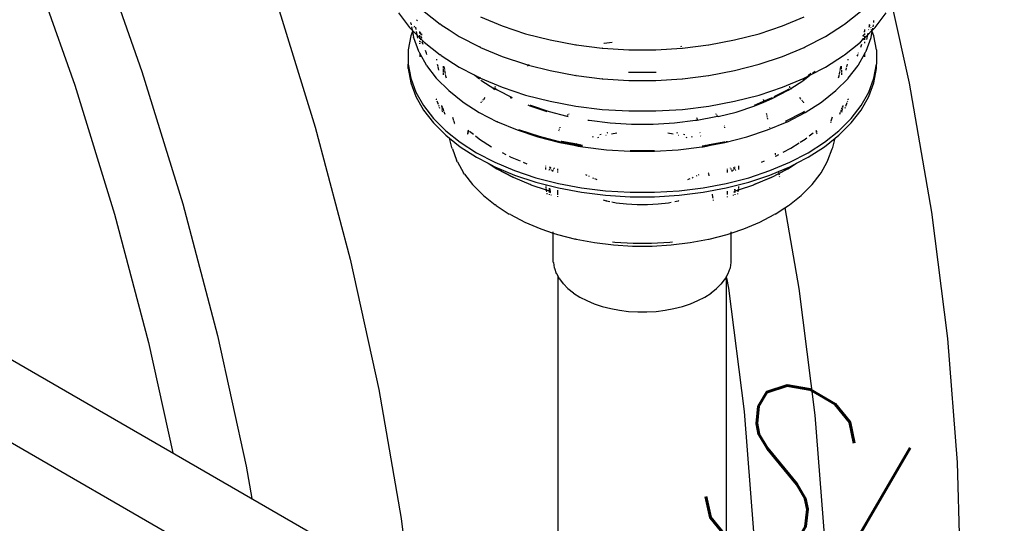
# Model space of a CAD drawing. Extents: x -18027 to -11651, y 1687 to 5059.
# Tile 129 of 170: x -13540 to -13487, y 2874 to 2901. Entities that reach past the tile are written whole.
import ezdxf

# ---------------------------------------------------------------- set-up
doc = ezdxf.new("R2010")
doc.units = 0
doc.header["$MEASUREMENT"] = 0
doc.layers.get('0').update_dxf_attribs({"linetype": 'CONTINUOUS'})
for name, color, linetype in [('PIPING-VENT-ISO', 3, 'CONTINUOUS'), ('TANK', 2, 'CONTINUOUS'), ('TEXT', 3, 'CONTINUOUS')]:
    doc.layers.add(name, color=color, linetype=linetype)
doc.styles.add('SIMPLEX', font='simplex')

# ---------------------------------------------------------------- blocks, each defined once
blk = doc.blocks.new('12-14 TANKS')
for p, q in [((10.47, 21.109), (11.714, 17.571)), ((8.717, 20.64), (9.928, 17.199)), ((15.25, 19.612), (16.338, 16.08)), ((19.24, 19.17), (19.667, 18.831)), ((30.453, 18.831), (30.88, 19.17)), ((31.706, 19.377), (32.173, 17.252)), ((18.554, 19.129), (18.851, 18.744)), ((19.054, 18.943), (19.04, 18.917)), ((20.741, 19.026), (21.323, 18.783)), ((28.797, 18.783), (29.378, 19.026)), ((31.233, 18.869), (31.233, 18.928)), ((31.269, 18.744), (31.565, 19.129)), ((18.876, 18.717), (18.851, 18.744)), ((18.876, 18.717), (18.921, 18.672)), ((18.888, 18.856), (18.887, 18.869)), ((18.888, 18.856), (18.896, 18.81)), ((18.905, 18.758), (18.921, 18.672)), ((18.921, 18.672), (18.928, 18.632)), ((18.921, 18.672), (19.048, 18.545)), ((18.981, 18.775), (18.968, 18.738)), ((19.011, 18.745), (19.023, 18.683)), ((19.694, 18.81), (19.667, 18.831)), ((19.694, 18.81), (19.907, 18.674)), ((19.907, 18.674), (19.905, 18.669)), ((19.907, 18.676), (19.907, 18.674)), ((19.907, 18.674), (20.178, 18.5)), ((21.323, 18.783), (21.945, 18.575)), ((28.175, 18.575), (28.797, 18.783)), ((29.942, 18.5), (30.426, 18.81)), ((30.426, 18.81), (30.453, 18.831)), ((30.981, 18.617), (30.994, 18.689)), ((30.993, 18.68), (30.994, 18.689)), ((30.993, 18.63), (30.993, 18.68)), ((31.072, 18.545), (31.182, 18.656)), ((31.095, 18.674), (31.097, 18.683)), ((31.108, 18.745), (31.114, 18.775)), ((31.114, 18.775), (31.114, 18.809)), ((31.135, 18.783), (31.122, 18.818)), ((31.159, 18.719), (31.152, 18.738)), ((31.182, 18.656), (31.172, 18.683)), ((31.182, 18.656), (31.198, 18.672)), ((31.191, 18.632), (31.182, 18.656)), ((31.191, 18.632), (31.198, 18.672)), ((31.198, 18.672), (31.207, 18.718)), ((31.198, 18.672), (31.243, 18.717)), ((31.214, 18.758), (31.223, 18.81)), ((31.243, 18.717), (31.269, 18.744)), ((18.886, 18.516), (18.817, 18.14)), ((18.928, 18.632), (18.886, 18.516)), ((18.929, 18.634), (18.928, 18.632)), ((18.928, 18.632), (18.955, 18.485)), ((18.958, 18.473), (18.955, 18.485)), ((18.958, 18.473), (19.093, 18.107)), ((19.032, 18.632), (19.048, 18.545)), ((19.048, 18.545), (19.065, 18.452)), ((19.048, 18.545), (19.24, 18.353)), ((19.126, 18.58), (19.126, 18.63)), ((19.126, 18.476), (19.126, 18.537)), ((19.126, 18.439), (19.126, 18.448)), ((19.126, 18.359), (19.126, 18.383)), ((19.139, 18.617), (19.15, 18.556)), ((19.147, 18.431), (19.143, 18.409)), ((19.16, 18.501), (19.154, 18.469)), ((19.16, 18.504), (19.16, 18.503)), ((19.16, 18.503), (19.16, 18.501)), ((19.16, 18.501), (19.168, 18.458)), ((19.173, 18.572), (19.167, 18.539)), ((20.178, 18.5), (20.715, 18.221)), ((21.945, 18.575), (22.601, 18.407)), ((22.601, 18.407), (23.284, 18.278)), ((26.836, 18.278), (27.519, 18.407)), ((27.519, 18.407), (28.175, 18.575)), ((29.405, 18.221), (29.942, 18.5)), ((30.88, 18.353), (30.944, 18.418)), ((30.943, 18.411), (30.944, 18.418)), ((30.944, 18.418), (30.993, 18.467)), ((30.944, 18.418), (30.952, 18.458)), ((30.96, 18.504), (30.953, 18.539)), ((30.959, 18.503), (30.96, 18.504)), ((30.96, 18.504), (30.969, 18.556)), ((30.993, 18.537), (30.993, 18.58)), ((30.993, 18.467), (31.072, 18.545)), ((30.993, 18.467), (30.993, 18.505)), ((30.993, 18.448), (30.993, 18.467)), ((30.993, 18.41), (30.993, 18.439)), ((31.027, 18.107), (31.161, 18.473)), ((31.049, 18.42), (31.072, 18.545)), ((31.072, 18.545), (31.08, 18.592)), ((31.161, 18.473), (31.164, 18.485)), ((31.164, 18.485), (31.191, 18.632)), ((31.234, 18.516), (31.191, 18.632)), ((31.302, 18.14), (31.234, 18.516)), ((18.817, 18.14), (18.817, 17.762)), ((19.125, 18.307), (19.126, 18.313)), ((19.127, 18.318), (19.126, 18.319)), ((19.126, 18.315), (19.127, 18.318)), ((19.126, 18.313), (19.126, 18.315)), ((19.126, 18.313), (19.126, 18.304)), ((19.135, 18.366), (19.132, 18.348)), ((19.185, 18.365), (19.187, 18.348)), ((19.189, 18.344), (19.187, 18.348)), ((19.19, 18.336), (19.189, 18.344)), ((19.189, 18.344), (19.206, 18.297)), ((19.24, 18.353), (19.667, 18.014)), ((19.265, 18.136), (19.291, 18.065)), ((20.741, 18.209), (20.715, 18.221)), ((20.741, 18.209), (21.323, 17.965)), ((23.297, 18.277), (23.284, 18.278)), ((23.297, 18.277), (23.986, 18.192)), ((23.994, 18.191), (23.986, 18.192)), ((23.994, 18.191), (24.703, 18.148)), ((24.04, 18.316), (24.035, 18.316)), ((24.252, 18.343), (24.04, 18.316)), ((24.252, 18.343), (24.258, 18.343)), ((24.703, 18.148), (25.416, 18.148)), ((25.416, 18.148), (26.125, 18.191)), ((26.088, 18.252), (26.094, 18.227)), ((26.125, 18.191), (26.133, 18.192)), ((26.133, 18.192), (26.823, 18.277)), ((26.823, 18.277), (26.836, 18.278)), ((28.797, 17.965), (29.378, 18.209)), ((29.378, 18.209), (29.405, 18.221)), ((30.453, 18.014), (30.88, 18.353)), ((30.883, 18.213), (30.913, 18.297)), ((30.993, 18.319), (30.993, 18.359)), ((31.302, 18.14), (31.302, 17.762)), ((19.098, 18.096), (19.093, 18.107)), ((19.098, 18.096), (19.126, 18.045)), ((19.126, 18.055), (19.126, 18.045)), ((19.126, 18.045), (19.126, 17.961)), ((19.126, 18.045), (19.297, 17.741)), ((19.296, 18.052), (19.307, 18.023)), ((19.568, 17.897), (19.574, 17.866)), ((19.694, 17.993), (19.667, 18.014)), ((19.694, 17.993), (20.178, 17.683)), ((21.323, 17.965), (21.945, 17.758)), ((28.175, 17.758), (28.797, 17.965)), ((29.942, 17.683), (30.426, 17.993)), ((30.426, 17.993), (30.453, 18.014)), ((30.546, 17.866), (30.551, 17.897)), ((30.79, 17.977), (30.806, 18.005)), ((30.803, 17.997), (30.806, 18.005)), ((30.806, 18.005), (30.808, 18.008)), ((30.808, 18.008), (30.813, 18.023)), ((30.822, 17.741), (30.993, 18.045)), ((30.823, 18.052), (30.828, 18.065)), ((30.993, 18.045), (31.022, 18.096)), ((30.993, 18.045), (30.993, 18.066)), ((30.993, 17.961), (30.993, 18.045)), ((31.022, 18.096), (31.027, 18.107)), ((18.817, 17.645), (18.817, 17.762)), ((18.817, 17.762), (18.886, 17.386)), ((18.817, 17.645), (18.886, 17.269)), ((19.304, 17.731), (19.297, 17.741)), ((19.304, 17.731), (19.566, 17.391)), ((19.593, 17.763), (19.602, 17.712)), ((19.606, 17.687), (19.621, 17.604)), ((19.752, 17.71), (19.752, 17.649)), ((19.752, 17.627), (19.752, 17.562)), ((19.766, 17.696), (19.78, 17.622)), ((19.784, 17.595), (19.799, 17.515)), ((20.178, 17.683), (20.594, 17.467)), ((21.945, 17.758), (22.026, 17.737)), ((22.026, 17.737), (21.998, 17.722)), ((22, 17.722), (22.028, 17.737)), ((22.026, 17.737), (22.028, 17.737)), ((22.028, 17.737), (22.601, 17.589)), ((22.046, 17.747), (22.032, 17.74)), ((22.033, 17.739), (22.047, 17.747)), ((27.519, 17.589), (28.175, 17.758)), ((29.526, 17.467), (29.942, 17.683)), ((30.335, 17.595), (30.353, 17.696)), ((30.367, 17.627), (30.367, 17.71)), ((30.367, 17.605), (30.367, 17.541)), ((30.498, 17.604), (30.509, 17.663)), ((30.513, 17.687), (30.527, 17.763)), ((30.553, 17.391), (30.816, 17.731)), ((30.816, 17.731), (30.822, 17.741)), ((31.234, 17.386), (31.302, 17.762)), ((31.234, 17.269), (31.302, 17.645)), ((31.302, 17.645), (31.302, 17.762)), ((11.714, 17.571), (12.803, 14.039)), ((18.886, 17.386), (19.022, 17.017)), ((19.574, 17.383), (19.566, 17.391)), ((19.574, 17.383), (19.896, 17.06)), ((19.752, 17.541), (19.752, 17.474)), ((19.804, 17.49), (19.81, 17.453)), ((19.81, 17.453), (19.832, 17.394)), ((20.569, 17.486), (20.594, 17.467)), ((20.594, 17.467), (20.715, 17.37)), ((20.594, 17.467), (20.708, 17.407)), ((20.684, 17.427), (20.708, 17.407)), ((20.708, 17.407), (20.728, 17.391)), ((20.708, 17.407), (20.715, 17.404)), ((20.741, 17.392), (20.715, 17.404)), ((20.741, 17.392), (21.323, 17.148)), ((20.756, 17.338), (20.783, 17.316)), ((22.601, 17.589), (23.284, 17.461)), ((23.297, 17.459), (23.284, 17.461)), ((23.297, 17.459), (23.986, 17.375)), ((23.994, 17.374), (23.986, 17.375)), ((23.994, 17.374), (24.703, 17.331)), ((24.694, 17.548), (24.734, 17.545)), ((24.703, 17.331), (25.416, 17.331)), ((24.734, 17.545), (25.385, 17.545)), ((25.385, 17.545), (25.425, 17.548)), ((25.416, 17.331), (26.125, 17.374)), ((26.125, 17.374), (26.133, 17.375)), ((26.133, 17.375), (26.823, 17.459)), ((26.823, 17.459), (26.836, 17.461)), ((26.836, 17.461), (27.519, 17.589)), ((28.797, 17.148), (29.378, 17.392)), ((29.337, 17.316), (29.526, 17.467)), ((29.339, 17.35), (29.412, 17.407)), ((29.378, 17.392), (29.405, 17.404)), ((29.405, 17.404), (29.412, 17.407)), ((29.412, 17.407), (29.526, 17.467)), ((29.412, 17.407), (29.436, 17.427)), ((29.481, 17.463), (29.554, 17.52)), ((29.526, 17.467), (29.55, 17.486)), ((29.596, 17.522), (29.668, 17.58)), ((30.223, 17.06), (30.546, 17.383)), ((30.287, 17.394), (30.309, 17.453)), ((30.309, 17.453), (30.312, 17.466)), ((30.316, 17.49), (30.33, 17.568)), ((30.367, 17.522), (30.367, 17.474)), ((30.546, 17.383), (30.553, 17.391)), ((31.098, 17.017), (31.234, 17.386)), ((9.928, 17.199), (10.986, 13.764)), ((18.886, 17.269), (19.022, 16.899)), ((20.783, 17.316), (21.096, 17.115)), ((21.096, 17.115), (21.084, 17.102)), ((21.085, 17.102), (21.097, 17.115)), ((21.099, 17.118), (21.096, 17.115)), ((21.096, 17.115), (21.097, 17.115)), ((21.097, 17.115), (21.1, 17.117)), ((21.097, 17.115), (21.137, 17.089)), ((21.11, 17.129), (21.104, 17.123)), ((21.105, 17.123), (21.111, 17.128)), ((21.114, 17.131), (21.117, 17.134)), ((21.114, 17.131), (21.191, 17.082)), ((21.137, 17.156), (21.127, 17.146)), ((21.128, 17.145), (21.138, 17.155)), ((21.142, 17.16), (21.137, 17.156)), ((21.138, 17.155), (21.143, 17.159)), ((21.191, 17.082), (21.585, 16.877)), ((21.323, 17.148), (21.945, 16.94)), ((28.175, 16.94), (28.797, 17.148)), ((28.523, 16.847), (28.951, 17.069)), ((28.575, 16.898), (28.929, 17.082)), ((28.929, 17.082), (28.966, 17.106)), ((28.951, 17.069), (29.022, 17.115)), ((28.976, 17.159), (28.982, 17.155)), ((28.982, 17.156), (28.977, 17.16)), ((28.998, 17.14), (28.982, 17.156)), ((28.982, 17.155), (28.997, 17.14)), ((29.014, 17.123), (29.022, 17.115)), ((29.023, 17.115), (29.015, 17.123)), ((29.022, 17.115), (29.025, 17.112)), ((29.022, 17.115), (29.023, 17.115)), ((29.023, 17.115), (29.337, 17.316)), ((29.026, 17.112), (29.023, 17.115)), ((29.03, 17.107), (29.039, 17.097)), ((29.04, 17.098), (29.031, 17.107)), ((31.098, 16.899), (31.234, 17.269)), ((32.173, 17.252), (32.771, 13.819)), ((19.022, 17.017), (19.224, 16.658)), ((19.022, 16.899), (19.224, 16.54)), ((19.565, 16.835), (19.567, 16.827)), ((19.571, 16.811), (19.567, 16.827)), ((19.571, 16.809), (19.571, 16.811)), ((19.896, 17.06), (20.275, 16.759)), ((20.819, 16.817), (20.81, 16.804)), ((20.811, 16.804), (20.82, 16.816)), ((20.847, 16.852), (20.829, 16.829)), ((20.83, 16.828), (20.848, 16.851)), ((20.862, 16.872), (20.855, 16.862)), ((20.856, 16.862), (20.863, 16.871)), ((21.532, 16.88), (21.57, 16.86)), ((21.945, 16.94), (22.601, 16.772)), ((27.519, 16.772), (28.175, 16.94)), ((28.284, 16.821), (28.285, 16.814)), ((28.287, 16.807), (28.29, 16.792)), ((28.294, 16.773), (28.503, 16.861)), ((28.299, 16.752), (28.523, 16.847)), ((28.503, 16.861), (28.535, 16.877)), ((29.257, 16.871), (29.272, 16.851)), ((29.273, 16.852), (29.258, 16.872)), ((29.28, 16.84), (29.29, 16.828)), ((29.291, 16.829), (29.281, 16.841)), ((29.845, 16.759), (30.223, 17.06)), ((30.548, 16.809), (30.549, 16.811)), ((30.549, 16.811), (30.553, 16.827)), ((30.553, 16.827), (30.554, 16.835)), ((30.896, 16.658), (31.098, 17.017)), ((30.896, 16.54), (31.098, 16.899)), ((19.224, 16.658), (19.49, 16.313)), ((19.579, 16.789), (19.614, 16.694)), ((19.623, 16.668), (19.633, 16.642)), ((19.643, 16.615), (19.653, 16.586)), ((19.702, 16.659), (19.706, 16.635)), ((19.709, 16.621), (19.718, 16.569)), ((19.714, 16.642), (19.715, 16.64)), ((19.715, 16.641), (19.715, 16.64)), ((19.715, 16.64), (19.728, 16.606)), ((19.718, 16.567), (19.718, 16.569)), ((19.719, 16.566), (19.718, 16.567)), ((19.719, 16.566), (19.719, 16.563)), ((19.721, 16.555), (19.719, 16.563)), ((19.736, 16.586), (19.759, 16.522)), ((20.283, 16.753), (20.275, 16.759)), ((20.283, 16.753), (20.713, 16.477)), ((20.764, 16.745), (20.757, 16.735)), ((20.758, 16.735), (20.765, 16.744)), ((20.79, 16.779), (20.781, 16.767)), ((20.782, 16.767), (20.791, 16.779)), ((22.003, 16.676), (22.062, 16.651)), ((22.062, 16.651), (22.509, 16.502)), ((22.07, 16.671), (22.08, 16.667)), ((22.08, 16.667), (22.576, 16.501)), ((22.601, 16.772), (23.284, 16.644)), ((23.284, 16.644), (23.986, 16.557)), ((23.986, 16.557), (24.701, 16.514)), ((25.419, 16.514), (26.133, 16.557)), ((26.133, 16.557), (26.836, 16.644)), ((26.836, 16.644), (27.519, 16.772)), ((27.558, 16.485), (28.057, 16.651)), ((28.049, 16.671), (28.294, 16.773)), ((28.057, 16.651), (28.299, 16.752)), ((28.294, 16.776), (28.294, 16.773)), ((28.294, 16.773), (28.295, 16.769)), ((28.297, 16.762), (28.299, 16.752)), ((28.299, 16.752), (28.301, 16.743)), ((29.309, 16.804), (29.318, 16.791)), ((29.319, 16.791), (29.31, 16.804)), ((29.328, 16.779), (29.346, 16.755)), ((29.347, 16.756), (29.329, 16.779)), ((29.354, 16.744), (29.362, 16.735)), ((29.363, 16.735), (29.355, 16.745)), ((29.406, 16.477), (29.837, 16.753)), ((29.837, 16.753), (29.845, 16.759)), ((30.376, 16.564), (30.384, 16.586)), ((30.388, 16.514), (30.401, 16.563)), ((30.391, 16.606), (30.405, 16.64)), ((30.401, 16.567), (30.402, 16.569)), ((30.401, 16.566), (30.401, 16.567)), ((30.401, 16.563), (30.401, 16.566)), ((30.402, 16.569), (30.405, 16.59)), ((30.405, 16.64), (30.404, 16.641)), ((30.405, 16.64), (30.405, 16.643)), ((30.408, 16.606), (30.411, 16.621)), ((30.413, 16.635), (30.418, 16.659)), ((30.466, 16.586), (30.477, 16.615)), ((30.487, 16.642), (30.524, 16.744)), ((30.533, 16.767), (30.541, 16.789)), ((30.629, 16.313), (30.896, 16.658)), ((19.224, 16.54), (19.49, 16.195)), ((19.49, 16.313), (19.817, 15.985)), ((19.732, 16.514), (19.726, 16.535)), ((19.74, 16.48), (19.732, 16.512)), ((19.766, 16.503), (19.795, 16.425)), ((19.997, 16.352), (20.024, 16.257)), ((20.713, 16.477), (21.192, 16.229)), ((22.576, 16.501), (23.047, 16.38)), ((23.047, 16.38), (23.038, 16.368)), ((23.044, 16.361), (23.045, 16.36)), ((23.051, 16.384), (23.047, 16.38)), ((23.047, 16.38), (23.083, 16.371)), ((23.071, 16.403), (23.057, 16.39)), ((23.084, 16.417), (23.077, 16.41)), ((23.102, 16.435), (23.096, 16.429)), ((24.701, 16.514), (25.419, 16.514)), ((26.508, 16.339), (26.511, 16.326)), ((26.514, 16.311), (26.516, 16.304)), ((26.518, 16.296), (26.519, 16.288)), ((26.521, 16.281), (26.523, 16.273)), ((26.523, 16.273), (27.021, 16.367)), ((27.029, 16.423), (27.018, 16.435)), ((27.021, 16.367), (27.067, 16.379)), ((27.049, 16.403), (27.042, 16.41)), ((27.068, 16.384), (27.056, 16.397)), ((27.085, 16.363), (27.074, 16.378)), ((27.074, 16.36), (27.085, 16.363)), ((27.085, 16.363), (27.558, 16.485)), ((28.364, 16.455), (28.368, 16.435)), ((28.371, 16.422), (28.374, 16.408)), ((28.378, 16.394), (28.381, 16.378)), ((28.384, 16.363), (28.388, 16.348)), ((28.391, 16.333), (28.394, 16.318)), ((28.397, 16.305), (28.4, 16.292)), ((28.879, 16.24), (29.346, 16.483)), ((28.928, 16.229), (29.406, 16.477)), ((29.346, 16.483), (29.386, 16.509)), ((30.123, 16.352), (30.09, 16.24)), ((30.302, 15.985), (30.629, 16.313)), ((30.325, 16.425), (30.347, 16.484)), ((30.354, 16.503), (30.367, 16.541)), ((30.379, 16.48), (30.387, 16.512)), ((30.629, 16.195), (30.896, 16.54)), ((16.338, 16.08), (17.266, 12.567)), ((19.49, 16.195), (19.817, 15.868)), ((20.029, 16.24), (20.042, 16.196)), ((20.044, 16.19), (20.048, 16.175)), ((21.199, 16.226), (21.192, 16.229)), ((21.199, 16.226), (21.718, 16.008)), ((21.758, 16.023), (22.308, 15.84)), ((22.845, 16.037), (22.84, 16.023)), ((22.861, 16.08), (22.856, 16.066)), ((23.609, 16.271), (23.644, 16.265)), ((23.644, 16.265), (24.204, 16.196)), ((24.204, 16.196), (24.773, 16.161)), ((24.773, 16.161), (25.346, 16.161)), ((25.346, 16.161), (25.916, 16.196)), ((25.916, 16.196), (26.476, 16.265)), ((26.476, 16.265), (26.523, 16.273)), ((26.523, 16.273), (26.524, 16.268)), ((26.525, 16.263), (26.526, 16.258)), ((27.249, 16.106), (27.245, 16.117)), ((27.263, 16.066), (27.258, 16.08)), ((28.401, 16.008), (28.921, 16.226)), ((28.448, 16.072), (28.451, 16.061)), ((28.453, 16.051), (28.453, 16.049)), ((28.921, 16.226), (28.928, 16.229)), ((30.085, 16.223), (30.078, 16.196)), ((30.302, 15.868), (30.629, 16.195)), ((19.817, 15.985), (20.202, 15.68)), ((19.817, 15.868), (19.92, 15.786)), ((19.983, 15.545), (19.92, 15.786)), ((19.92, 15.786), (20.202, 15.562)), ((20.403, 15.904), (20.401, 15.894)), ((20.403, 15.895), (20.404, 15.904)), ((20.407, 15.924), (20.405, 15.914)), ((20.406, 15.913), (20.408, 15.923)), ((20.412, 15.952), (20.408, 15.933)), ((20.409, 15.933), (20.413, 15.951)), ((20.415, 15.97), (20.413, 15.961)), ((20.414, 15.96), (20.416, 15.969)), ((20.418, 15.986), (20.416, 15.978)), ((20.417, 15.977), (20.419, 15.985)), ((20.42, 15.999), (20.419, 15.993)), ((20.42, 15.992), (20.421, 15.999)), ((20.455, 15.974), (20.555, 15.894)), ((20.611, 15.849), (20.708, 15.772)), ((20.711, 15.771), (20.708, 15.772)), ((20.715, 15.767), (20.711, 15.771)), ((20.715, 15.767), (21.036, 15.562)), ((21.718, 16.008), (22.275, 15.822)), ((22.275, 15.822), (22.861, 15.672)), ((22.308, 15.84), (22.803, 15.712)), ((22.829, 15.992), (22.827, 15.98)), ((22.829, 15.994), (22.829, 15.992)), ((23.751, 15.825), (23.722, 15.815)), ((23.894, 15.807), (23.865, 15.797)), ((23.965, 15.89), (23.924, 15.88)), ((24.099, 15.863), (24.087, 15.86)), ((24.135, 15.934), (24.109, 15.927)), ((24.137, 15.934), (24.135, 15.934)), ((24.376, 15.92), (24.238, 15.894)), ((25.882, 15.894), (25.743, 15.92)), ((25.984, 15.934), (25.983, 15.934)), ((26.01, 15.927), (25.984, 15.934)), ((26.032, 15.86), (26.021, 15.863)), ((26.195, 15.88), (26.155, 15.89)), ((26.255, 15.797), (26.225, 15.807)), ((26.398, 15.815), (26.369, 15.825)), ((26.595, 15.944), (26.598, 15.929)), ((26.615, 15.855), (26.618, 15.842)), ((27.258, 15.672), (27.845, 15.822)), ((27.845, 15.822), (28.401, 16.008)), ((29.267, 15.68), (29.404, 15.767)), ((29.404, 15.767), (29.409, 15.771)), ((29.409, 15.771), (29.411, 15.772)), ((29.411, 15.772), (29.449, 15.802)), ((29.508, 15.849), (29.616, 15.935)), ((29.699, 15.992), (29.702, 15.977)), ((29.703, 15.978), (29.7, 15.993)), ((29.704, 15.969), (29.705, 15.96)), ((29.706, 15.961), (29.705, 15.97)), ((29.708, 15.942), (29.714, 15.913)), ((29.715, 15.914), (29.709, 15.943)), ((29.717, 15.895), (29.717, 15.894)), ((29.918, 15.68), (30.302, 15.985)), ((29.918, 15.562), (30.199, 15.786)), ((30.137, 15.545), (30.199, 15.786)), ((30.199, 15.786), (30.302, 15.868)), ((19.997, 15.504), (19.983, 15.545)), ((19.997, 15.504), (20.108, 15.2)), ((20.202, 15.68), (20.64, 15.399)), ((20.202, 15.562), (20.64, 15.282)), ((22.803, 15.722), (22.804, 15.72)), ((22.804, 15.72), (22.803, 15.712)), ((22.803, 15.712), (22.805, 15.711)), ((22.803, 15.703), (22.803, 15.69)), ((22.804, 15.72), (22.805, 15.711)), ((22.805, 15.711), (22.846, 15.701)), ((22.807, 15.702), (22.81, 15.688)), ((22.854, 15.699), (22.887, 15.691)), ((22.861, 15.672), (23.243, 15.6)), ((22.887, 15.691), (23.276, 15.618)), ((22.899, 15.713), (22.914, 15.71)), ((22.914, 15.71), (23.311, 15.635)), ((23.243, 15.6), (23.241, 15.599)), ((23.257, 15.607), (23.243, 15.6)), ((23.243, 15.6), (23.35, 15.58)), ((23.276, 15.618), (23.267, 15.613)), ((23.28, 15.619), (23.276, 15.618)), ((23.276, 15.618), (23.384, 15.598)), ((23.311, 15.635), (23.295, 15.627)), ((23.312, 15.636), (23.311, 15.635)), ((23.312, 15.636), (23.418, 15.615)), ((23.35, 15.58), (23.348, 15.579)), ((23.364, 15.587), (23.35, 15.58)), ((23.35, 15.58), (23.472, 15.557)), ((23.384, 15.598), (23.374, 15.593)), ((23.387, 15.599), (23.384, 15.598)), ((23.384, 15.598), (23.461, 15.583)), ((23.418, 15.615), (23.402, 15.607)), ((23.419, 15.616), (23.418, 15.615)), ((23.419, 15.616), (23.46, 15.607)), ((23.472, 15.557), (24.1, 15.48)), ((26.019, 15.48), (26.648, 15.557)), ((26.648, 15.557), (26.679, 15.563)), ((26.658, 15.583), (26.674, 15.586)), ((26.673, 15.588), (26.674, 15.586)), ((26.674, 15.586), (26.736, 15.598)), ((26.674, 15.586), (26.675, 15.579)), ((26.678, 15.567), (26.679, 15.563)), ((26.679, 15.563), (26.769, 15.58)), ((26.679, 15.563), (26.679, 15.562)), ((26.736, 15.598), (26.732, 15.599)), ((26.736, 15.598), (26.843, 15.618)), ((26.745, 15.593), (26.736, 15.598)), ((26.769, 15.58), (26.763, 15.583)), ((26.769, 15.58), (26.877, 15.6)), ((26.771, 15.579), (26.769, 15.58)), ((26.843, 15.618), (26.84, 15.619)), ((26.843, 15.618), (27.232, 15.691)), ((26.853, 15.613), (26.843, 15.618)), ((26.877, 15.6), (26.87, 15.604)), ((26.877, 15.6), (27.258, 15.672)), ((26.879, 15.599), (26.877, 15.6)), ((27.232, 15.691), (27.266, 15.699)), ((27.31, 15.688), (27.311, 15.694)), ((27.312, 15.702), (27.314, 15.711)), ((27.316, 15.712), (27.316, 15.703)), ((27.316, 15.696), (27.316, 15.69)), ((28.814, 15.414), (29.019, 15.521)), ((29.019, 15.521), (29.241, 15.663)), ((29.48, 15.399), (29.918, 15.68)), ((29.48, 15.282), (29.918, 15.562)), ((30.011, 15.2), (30.123, 15.504)), ((30.123, 15.504), (30.137, 15.545)), ((20.64, 15.399), (21.126, 15.146)), ((20.64, 15.282), (20.952, 15.119)), ((21.324, 15.405), (21.417, 15.356)), ((21.509, 15.308), (21.53, 15.297)), ((21.532, 15.296), (21.53, 15.297)), ((21.536, 15.294), (21.532, 15.296)), ((21.536, 15.294), (21.802, 15.183)), ((24.1, 15.48), (24.739, 15.441)), ((24.737, 15.463), (24.742, 15.463)), ((24.739, 15.441), (25.381, 15.441)), ((24.742, 15.463), (25.377, 15.463)), ((25.377, 15.463), (25.383, 15.463)), ((25.381, 15.441), (26.019, 15.48)), ((28.598, 15.391), (28.599, 15.384)), ((28.601, 15.377), (28.604, 15.361)), ((28.606, 15.353), (28.608, 15.344)), ((28.61, 15.308), (28.616, 15.31)), ((28.614, 15.319), (28.616, 15.31)), ((28.616, 15.31), (28.703, 15.356)), ((28.994, 15.146), (29.48, 15.399)), ((29.168, 15.119), (29.48, 15.282)), ((20.127, 15.162), (20.108, 15.2)), ((20.127, 15.162), (20.292, 14.868)), ((20.952, 15.119), (21.177, 14.975)), ((20.952, 15.119), (21.008, 15.09)), ((21.008, 15.09), (21.204, 14.964)), ((21.008, 15.09), (21.126, 15.029)), ((21.126, 15.146), (21.655, 14.924)), ((21.126, 15.029), (21.655, 14.807)), ((21.177, 14.975), (21.604, 14.753)), ((21.878, 15.151), (21.982, 15.107)), ((22.484, 15.046), (22.484, 15.053)), ((22.484, 15.03), (22.484, 15.038)), ((22.484, 15.004), (22.484, 15.013)), ((22.484, 14.977), (22.484, 14.986)), ((22.484, 14.951), (22.484, 14.968)), ((22.586, 15.027), (22.591, 15.018)), ((22.599, 14.983), (22.595, 14.975)), ((22.596, 15.009), (22.601, 15)), ((22.611, 15.005), (22.607, 14.998)), ((22.612, 14.98), (22.618, 14.969)), ((22.619, 15.018), (22.615, 15.012)), ((22.701, 14.982), (22.697, 14.975)), ((22.709, 14.995), (22.705, 14.989)), ((22.8, 14.972), (22.8, 14.964)), ((27.319, 14.972), (27.319, 14.964)), ((27.414, 14.989), (27.411, 14.995)), ((27.426, 14.968), (27.422, 14.975)), ((27.495, 14.959), (27.507, 14.98)), ((27.504, 15.012), (27.501, 15.018)), ((27.515, 14.993), (27.512, 14.998)), ((27.513, 14.99), (27.515, 14.993)), ((27.515, 14.993), (27.518, 15)), ((27.516, 14.991), (27.515, 14.993)), ((27.529, 14.968), (27.521, 14.983)), ((27.529, 15.018), (27.534, 15.027)), ((27.635, 15.046), (27.635, 15.053)), ((27.635, 15.021), (27.635, 15.03)), ((27.635, 14.995), (27.635, 15.013)), ((27.635, 14.968), (27.635, 14.986)), ((28.242, 15.151), (28.317, 15.183)), ((28.464, 14.924), (28.994, 15.146)), ((28.691, 14.902), (28.994, 15.029)), ((28.7, 14.849), (28.942, 14.975)), ((28.916, 14.964), (29.111, 15.09)), ((28.942, 14.975), (29.168, 15.119)), ((28.994, 15.029), (29.111, 15.09)), ((29.111, 15.09), (29.168, 15.119)), ((29.827, 14.868), (29.992, 15.162)), ((29.992, 15.162), (30.011, 15.2)), ((20.316, 14.834), (20.292, 14.868)), ((20.316, 14.834), (20.532, 14.553)), ((21.208, 14.962), (21.204, 14.964)), ((21.209, 14.961), (21.208, 14.962)), ((21.209, 14.961), (21.614, 14.751)), ((21.613, 14.748), (21.604, 14.753)), ((21.613, 14.748), (22.077, 14.554)), ((21.655, 14.924), (22.222, 14.735)), ((21.655, 14.807), (22.222, 14.618)), ((22.222, 14.735), (22.82, 14.582)), ((22.577, 14.944), (22.569, 14.929)), ((22.586, 14.96), (22.581, 14.952)), ((22.63, 14.948), (22.636, 14.938)), ((22.631, 14.948), (22.64, 14.937)), ((22.648, 14.926), (22.661, 14.909)), ((22.661, 14.909), (22.66, 14.906)), ((22.663, 14.915), (22.661, 14.909)), ((22.661, 14.909), (22.665, 14.905)), ((22.667, 14.921), (22.663, 14.915)), ((22.676, 14.937), (22.671, 14.929)), ((22.689, 14.96), (22.685, 14.952)), ((22.8, 14.957), (22.8, 14.948)), ((22.8, 14.931), (22.8, 14.923)), ((22.8, 14.905), (22.8, 14.896)), ((22.8, 14.887), (22.8, 14.87)), ((23.541, 14.825), (23.579, 14.805)), ((23.62, 14.784), (23.638, 14.774)), ((23.638, 14.774), (23.642, 14.773)), ((23.73, 14.736), (23.759, 14.724)), ((23.787, 14.712), (23.829, 14.694)), ((26.29, 14.694), (26.332, 14.712)), ((26.389, 14.736), (26.419, 14.748)), ((26.5, 14.784), (26.521, 14.795)), ((26.56, 14.815), (26.579, 14.825)), ((26.82, 14.869), (26.822, 14.854)), ((26.823, 14.847), (26.825, 14.838)), ((26.826, 14.83), (26.828, 14.822)), ((26.829, 14.813), (26.831, 14.805)), ((26.832, 14.796), (26.834, 14.788)), ((27.3, 14.582), (27.898, 14.735)), ((27.319, 14.948), (27.319, 14.94)), ((27.319, 14.931), (27.319, 14.914)), ((27.319, 14.905), (27.319, 14.887)), ((27.319, 14.879), (27.319, 14.87)), ((27.439, 14.944), (27.431, 14.96)), ((27.452, 14.921), (27.444, 14.937)), ((27.455, 14.905), (27.458, 14.909)), ((27.458, 14.909), (27.456, 14.914)), ((27.458, 14.909), (27.463, 14.916)), ((27.459, 14.906), (27.458, 14.909)), ((27.471, 14.926), (27.488, 14.948)), ((27.484, 14.938), (27.49, 14.949)), ((27.542, 14.944), (27.534, 14.96)), ((27.551, 14.929), (27.547, 14.937)), ((27.635, 14.951), (27.635, 14.96)), ((27.898, 14.735), (28.464, 14.924)), ((27.898, 14.618), (28.464, 14.807)), ((28.042, 14.554), (28.506, 14.748)), ((28.053, 14.56), (28.492, 14.744)), ((28.464, 14.807), (28.691, 14.902)), ((28.492, 14.744), (28.7, 14.852)), ((28.506, 14.748), (28.515, 14.753)), ((28.515, 14.753), (28.7, 14.849)), ((28.691, 14.902), (28.693, 14.89)), ((28.695, 14.88), (28.7, 14.852)), ((28.7, 14.852), (28.911, 14.961)), ((28.7, 14.852), (28.7, 14.849)), ((28.7, 14.849), (28.701, 14.844)), ((28.703, 14.836), (28.707, 14.812)), ((28.713, 14.775), (28.716, 14.759)), ((28.912, 14.962), (28.911, 14.961)), ((28.916, 14.964), (28.912, 14.962)), ((29.587, 14.553), (29.804, 14.834)), ((29.804, 14.834), (29.827, 14.868)), ((20.559, 14.524), (20.532, 14.553)), ((20.559, 14.524), (20.824, 14.26)), ((22.067, 14.56), (22.086, 14.551)), ((22.077, 14.554), (22.086, 14.551)), ((22.088, 14.551), (22.086, 14.551)), ((22.09, 14.55), (22.088, 14.551)), ((22.09, 14.55), (22.493, 14.415)), ((22.222, 14.618), (22.82, 14.464)), ((22.484, 14.515), (22.484, 14.499)), ((22.484, 14.485), (22.484, 14.466)), ((22.484, 14.466), (22.485, 14.459)), ((22.487, 14.448), (22.491, 14.431)), ((22.582, 14.443), (22.582, 14.456)), ((22.585, 14.455), (22.587, 14.441)), ((22.82, 14.582), (23.442, 14.465)), ((22.82, 14.464), (23.442, 14.348)), ((23.442, 14.465), (24.082, 14.386)), ((23.829, 14.694), (23.849, 14.688)), ((26.038, 14.386), (26.678, 14.465)), ((26.27, 14.688), (26.29, 14.694)), ((26.678, 14.465), (27.3, 14.582)), ((26.678, 14.348), (27.3, 14.464)), ((27.3, 14.464), (27.898, 14.618)), ((27.626, 14.416), (28.03, 14.55)), ((27.627, 14.419), (27.632, 14.448)), ((27.634, 14.459), (27.635, 14.466)), ((27.635, 14.485), (27.635, 14.499)), ((27.635, 14.466), (27.635, 14.472)), ((28.03, 14.55), (28.031, 14.551)), ((28.031, 14.551), (28.034, 14.551)), ((28.034, 14.551), (28.041, 14.555)), ((28.034, 14.551), (28.042, 14.554)), ((29.296, 14.26), (29.56, 14.524)), ((29.56, 14.524), (29.587, 14.553)), ((20.824, 14.26), (21.134, 14.013)), ((22.492, 14.424), (22.493, 14.415)), ((22.493, 14.415), (22.497, 14.398)), ((22.493, 14.415), (22.574, 14.388)), ((22.498, 14.392), (22.503, 14.363)), ((22.511, 14.321), (22.512, 14.311)), ((22.512, 14.311), (22.517, 14.299)), ((22.581, 14.386), (22.574, 14.388)), ((22.582, 14.42), (22.582, 14.431)), ((22.582, 14.396), (22.582, 14.41)), ((22.582, 14.369), (22.582, 14.388)), ((22.582, 14.337), (22.582, 14.364)), ((22.582, 14.278), (22.582, 14.297)), ((22.589, 14.429), (22.592, 14.417)), ((22.593, 14.408), (22.596, 14.393)), ((22.598, 14.384), (22.601, 14.368)), ((22.601, 14.363), (22.605, 14.344)), ((22.606, 14.337), (22.608, 14.329)), ((22.622, 14.285), (22.629, 14.266)), ((22.798, 14.4), (22.798, 14.387)), ((22.798, 14.375), (22.798, 14.364)), ((22.798, 14.355), (22.798, 14.341)), ((22.798, 14.332), (22.798, 14.317)), ((22.798, 14.313), (22.798, 14.295)), ((22.798, 14.288), (22.798, 14.28)), ((22.798, 14.24), (22.798, 14.223)), ((23.442, 14.348), (24.082, 14.269)), ((24.082, 14.386), (24.733, 14.347)), ((24.082, 14.269), (24.733, 14.229)), ((24.733, 14.347), (25.387, 14.347)), ((24.733, 14.229), (25.387, 14.229)), ((25.387, 14.347), (26.038, 14.386)), ((25.387, 14.229), (26.038, 14.269)), ((26.038, 14.269), (26.678, 14.348)), ((26.92, 14.293), (26.922, 14.281)), ((26.924, 14.271), (26.925, 14.261)), ((26.927, 14.253), (26.929, 14.238)), ((26.93, 14.236), (26.932, 14.222)), ((26.933, 14.217), (26.935, 14.206)), ((26.936, 14.2), (26.937, 14.193)), ((27.321, 14.375), (27.321, 14.355)), ((27.321, 14.347), (27.321, 14.332)), ((27.321, 14.329), (27.322, 14.313)), ((27.322, 14.307), (27.322, 14.288)), ((27.322, 14.238), (27.322, 14.237)), ((27.322, 14.235), (27.322, 14.22)), ((27.489, 14.264), (27.495, 14.28)), ((27.496, 14.281), (27.497, 14.283)), ((27.513, 14.337), (27.517, 14.357)), ((27.518, 14.363), (27.521, 14.38)), ((27.522, 14.384), (27.525, 14.399)), ((27.526, 14.408), (27.53, 14.429)), ((27.537, 14.41), (27.537, 14.431)), ((27.537, 14.388), (27.537, 14.403)), ((27.537, 14.358), (27.537, 14.386)), ((27.537, 14.337), (27.537, 14.352)), ((27.537, 14.278), (27.537, 14.295)), ((27.539, 14.386), (27.541, 14.387)), ((27.541, 14.387), (27.546, 14.388)), ((27.546, 14.388), (27.548, 14.39)), ((27.548, 14.39), (27.626, 14.416)), ((27.603, 14.299), (27.607, 14.311)), ((27.607, 14.311), (27.609, 14.319)), ((27.617, 14.363), (27.619, 14.379)), ((27.621, 14.386), (27.626, 14.416)), ((28.985, 14.013), (29.296, 14.26)), ((12.803, 14.039), (13.731, 10.526)), ((21.162, 13.991), (21.134, 14.013)), ((21.162, 13.991), (21.513, 13.766)), ((24.011, 14.143), (24.095, 14.121)), ((24.104, 14.119), (24.095, 14.121)), ((24.104, 14.119), (24.195, 14.102)), ((24.248, 14.092), (24.363, 14.07)), ((24.363, 14.07), (24.638, 14.037)), ((24.638, 14.037), (24.919, 14.02)), ((24.919, 14.02), (25.201, 14.02)), ((25.201, 14.02), (25.481, 14.037)), ((25.481, 14.037), (25.757, 14.07)), ((25.757, 14.07), (25.828, 14.084)), ((25.924, 14.102), (26.016, 14.119)), ((26.016, 14.119), (26.025, 14.121)), ((26.025, 14.121), (26.036, 14.124)), ((26.945, 14.147), (26.948, 14.132)), ((26.948, 14.13), (26.949, 14.128)), ((28.606, 13.766), (28.861, 13.929)), ((28.858, 13.942), (28.861, 13.929)), ((28.861, 13.929), (28.958, 13.991)), ((28.861, 13.929), (29.235, 11.778)), ((28.958, 13.991), (28.985, 14.013)), ((10.986, 13.764), (11.889, 10.347)), ((21.541, 13.751), (21.513, 13.766)), ((21.541, 13.751), (21.928, 13.55)), ((28.191, 13.55), (28.578, 13.751)), ((28.606, 13.766), (28.578, 13.751)), ((32.771, 13.819), (33.199, 10.446)), ((21.928, 13.55), (22.35, 13.373)), ((27.77, 13.373), (28.191, 13.55)), ((22.35, 13.373), (22.686, 13.261)), ((22.686, 13.276), (22.686, 13.293)), ((22.686, 13.261), (22.686, 13.265)), ((22.686, 13.261), (22.801, 13.223)), ((22.686, 12.482), (22.686, 13.261)), ((22.801, 13.223), (23.276, 13.1)), ((26.843, 13.1), (27.319, 13.223)), ((27.319, 13.223), (27.433, 13.261)), ((27.433, 13.261), (27.77, 13.373)), ((27.433, 13.276), (27.433, 13.293)), ((27.433, 13.261), (27.433, 13.265)), ((27.433, 12.482), (27.433, 13.261)), ((23.292, 13.097), (23.276, 13.1)), ((23.292, 13.097), (23.783, 13.005)), ((23.783, 13.005), (24.288, 12.943)), ((24.26, 13.026), (24.328, 13.018)), ((24.288, 12.943), (24.802, 12.911)), ((24.328, 13.018), (24.815, 12.988)), ((24.802, 12.911), (25.318, 12.911)), ((24.815, 12.988), (25.305, 12.988)), ((25.305, 12.988), (25.791, 13.018)), ((25.318, 12.911), (25.831, 12.943)), ((25.791, 13.018), (25.86, 13.026)), ((25.831, 12.943), (26.336, 13.005)), ((26.336, 13.005), (26.827, 13.097)), ((26.827, 13.097), (26.843, 13.1)), ((17.266, 12.567), (18.031, 9.087)), ((22.687, 12.475), (22.686, 12.482)), ((22.687, 12.475), (22.713, 12.332)), ((27.407, 12.332), (27.433, 12.475)), ((27.433, 12.475), (27.433, 12.482)), ((22.715, 12.326), (22.713, 12.332)), ((22.715, 12.326), (22.766, 12.186)), ((22.769, 12.18), (22.766, 12.186)), ((22.769, 12.18), (22.813, 12.101)), ((22.813, 12.101), (22.813, 12.112)), ((22.813, 12.101), (22.845, 12.043)), ((22.813, -8.143), (22.813, 12.101)), ((27.274, 12.043), (27.307, 12.101)), ((27.307, 12.101), (27.351, 12.18)), ((27.307, 12.101), (27.307, 12.112)), ((27.307, 12.071), (27.307, 12.101)), ((27.351, 12.18), (27.353, 12.186)), ((27.353, 12.186), (27.405, 12.326)), ((27.405, 12.326), (27.407, 12.332)), ((22.849, 12.038), (22.845, 12.043)), ((22.849, 12.038), (22.95, 11.907)), ((22.954, 11.903), (22.95, 11.907)), ((22.954, 11.903), (23.077, 11.779)), ((27.042, 11.779), (27.166, 11.903)), ((27.166, 11.903), (27.17, 11.907)), ((27.17, 11.907), (27.271, 12.038)), ((27.271, 12.038), (27.274, 12.043)), ((27.307, 12.071), (27.356, 11.788)), ((27.307, -5.674), (27.307, 12.071)), ((23.077, 11.779), (23.223, 11.664)), ((23.227, 11.661), (23.223, 11.664)), ((23.227, 11.661), (23.392, 11.555)), ((23.392, 11.555), (23.576, 11.459)), ((26.544, 11.459), (26.727, 11.555)), ((26.727, 11.555), (26.892, 11.661)), ((26.892, 11.661), (26.897, 11.664)), ((26.897, 11.664), (27.042, 11.779)), ((27.356, 11.788), (27.773, 8.507)), ((29.235, 11.778), (29.664, 8.405)), ((23.579, 11.458), (23.576, 11.459)), ((23.579, 11.458), (23.779, 11.374)), ((23.779, 11.374), (23.992, 11.303)), ((23.992, 11.303), (24.217, 11.245)), ((25.903, 11.245), (26.128, 11.303)), ((26.128, 11.303), (26.341, 11.374)), ((26.341, 11.374), (26.54, 11.458)), ((26.54, 11.458), (26.544, 11.459)), ((24.217, 11.245), (24.451, 11.201)), ((24.451, 11.201), (24.692, 11.172)), ((24.692, 11.172), (24.937, 11.157)), ((24.937, 11.157), (25.183, 11.157)), ((25.183, 11.157), (25.428, 11.172)), ((25.428, 11.172), (25.669, 11.201)), ((25.669, 11.201), (25.903, 11.245)), ((13.731, 10.526), (14.495, 7.046)), ((11.889, 10.347), (12.536, 7.401)), ((33.199, 10.446), (33.457, 7.147)), ((18.031, 9.087), (18.629, 5.654)), ((27.773, 8.507), (28.024, 5.299)), ((29.664, 8.405), (29.922, 5.106)), ((33.457, 7.147), (33.543, 3.935)), ((14.495, 7.046), (14.645, 6.183)), ((18.629, 5.654), (18.871, 3.743))]:
    blk.add_line(p, q)

msp = doc.modelspace()

# ---------------------------------------------------------------- linework, layer by layer
at = {"layer": 'PIPING-VENT-ISO'}
for p, q in [((-13542.044, 2883.461, 0), (-13511.116, 2865.604, 0)), ((-13542.044, 2879.044, 0), (-13511.116, 2861.187, 0))]:
    msp.add_line(p, q, dxfattribs=at)

# ---------------------------------------------------------------- block references
at = {"layer": 'TANK', "xscale": 2, "yscale": 2, "zscale": 2}
msp.add_blockref('12-14 TANKS', (-13556.742, 2862.668), dxfattribs=at)

# ---------------------------------------------------------------- texts
at = {"layer": 'TEXT', "style": 'SIMPLEX'}
msp.add_text('SLOPE', height=8.9998, rotation=329.7385, dxfattribs=at).set_placement((-13504.875, 2874.622))

doc.saveas('drawing.dxf')
